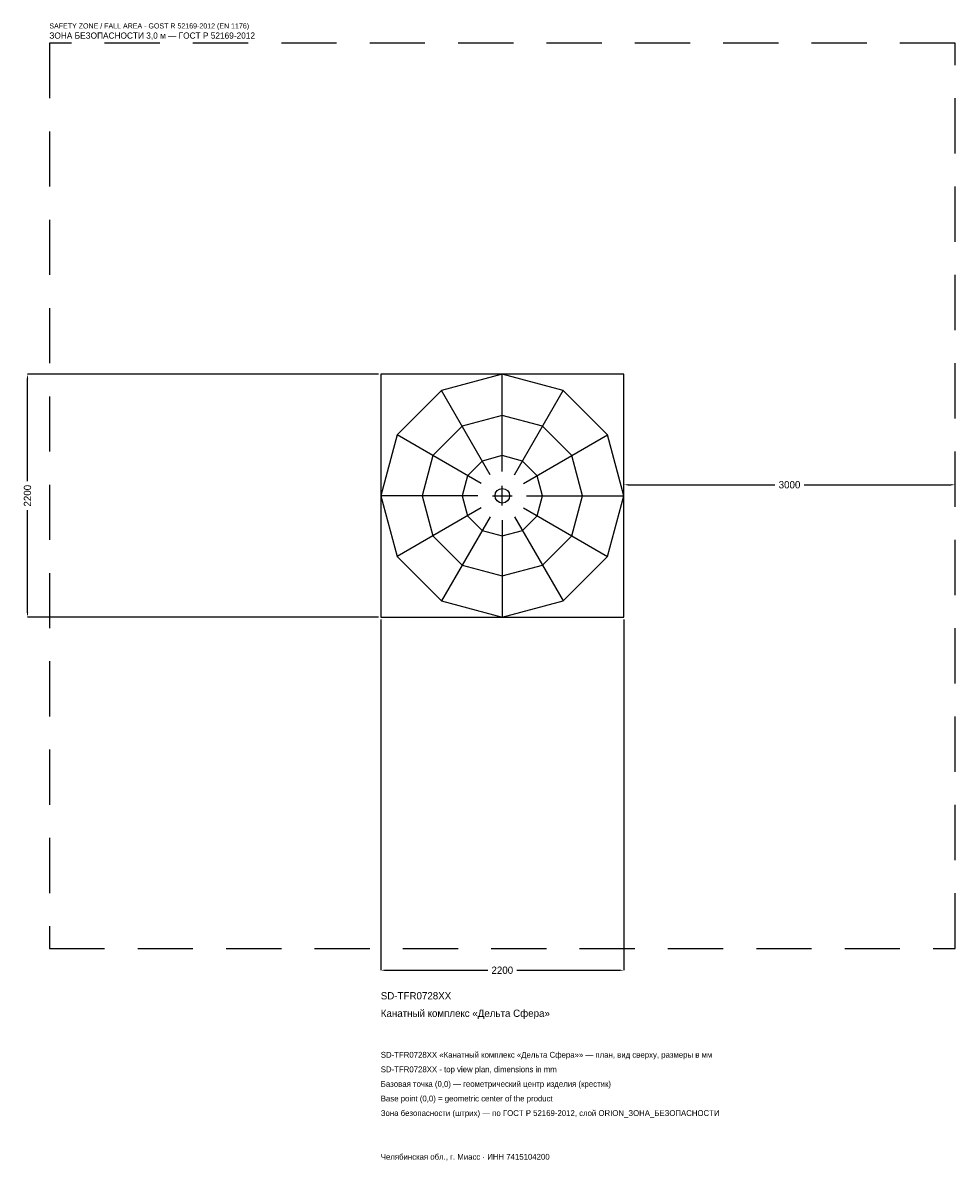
# Model space of a CAD drawing. Header units: metres. Extents: x -4341 to 4100, y -6028 to 4284.
import ezdxf

# ---------------------------------------------------------------- set-up
doc = ezdxf.new("R2010")
doc.units = ezdxf.units.M
doc.linetypes.add('DASHED', pattern=[800, 500, -300])
for name, color, linetype in [('ORION_ДАННЫЕ', 3, 'Continuous'), ('ORION_ЗОНА_БЕЗОПАСНОСТИ', 1, 'Continuous'), ('ORION_КОНТУР', 7, 'Continuous'), ('ORION_РАЗМЕРЫ', 8, 'Continuous')]:
    doc.layers.add(name, color=color, linetype=linetype)
doc.dimstyles.new('ORION', dxfattribs={"dimtxt": 66, "dimasz": 39.6, "dimexe": 1.25, "dimexo": 19.8, "dimtad": 1, "dimdec": 0, "dimcen": 2.5, "dimazin": 3, "dimtfac": 1, "dimtmove": 0, "dimatfit": 3, "dimarcsym": 0})

# ---------------------------------------------------------------- blocks, each defined once
blk = doc.blocks.new('_CLOSEDFILLED')
at = {"color": 0, "linetype": 'BYBLOCK'}
blk.add_solid([(-1, 0.16), (0, 0), (-1, -0.16)], dxfattribs=at)
blk = doc.blocks.new('*D1')
for p, q in [((-1100, -1119.8), (-1100, -4298)), ((1100, -1119.8), (1100, -4298)), ((-1060.4, -4298), (-132, -4298)), ((132, -4298), (1060.4, -4298))]:
    blk.add_line(p, q)
at = {"layer": 'Defpoints'}
for p in [(-1100, -1100), (1100, -1100), (-1100, -4298)]:
    blk.add_point(p, dxfattribs=at)
at = {"layer": 'ORION_РАЗМЕРЫ', "xscale": 39.6, "yscale": 39.6, "rotation": 180}
blk.add_blockref('_CLOSEDFILLED', (-1100, -4298), dxfattribs=at)
at = {"layer": 'ORION_РАЗМЕРЫ', "xscale": 39.6, "yscale": 39.6}
blk.add_blockref('_CLOSEDFILLED', (1100, -4298), dxfattribs=at)
at = {"layer": 'ORION_РАЗМЕРЫ', "insert": (0, -4298), "char_height": 66, "attachment_point": 5}
blk.add_mtext('2200', dxfattribs=at)
blk = doc.blocks.new('*D2')
for p, q in [((-1119.8, 1100), (-4298, 1100)), ((-4298, 132), (-4298, 1060.4)), ((-4298, -1060.4), (-4298, -132)), ((-1119.8, -1100), (-4298, -1100))]:
    blk.add_line(p, q)
at = {"layer": 'Defpoints'}
for p in [(-1100, 1100), (-4298, -1100), (-1100, -1100)]:
    blk.add_point(p, dxfattribs=at)
at = {"layer": 'ORION_РАЗМЕРЫ', "xscale": 39.6, "yscale": 39.6}
for p, rotation in [((-4298, 1100), 90), ((-4298, -1100), 270)]:
    blk.add_blockref('_CLOSEDFILLED', p, dxfattribs=dict(at, rotation=rotation))
at = {"layer": 'ORION_РАЗМЕРЫ', "insert": (-4298, 0), "char_height": 66, "attachment_point": 5, "rotation": 90}
blk.add_mtext('2200', dxfattribs=at)
blk = doc.blocks.new('*D3')
for p, q in [((1100, 19.8), (1100, 99)), ((1139.6, 99), (2468, 99)), ((2732, 99), (4060.4, 99)), ((4100, 19.8), (4100, 99))]:
    blk.add_line(p, q)
at = {"layer": 'Defpoints'}
for p in [(1100, 99), (1100, 0), (4100, 0)]:
    blk.add_point(p, dxfattribs=at)
at = {"layer": 'ORION_РАЗМЕРЫ', "xscale": 39.6, "yscale": 39.6, "rotation": 180}
blk.add_blockref('_CLOSEDFILLED', (1100, 99), dxfattribs=at)
at = {"layer": 'ORION_РАЗМЕРЫ', "xscale": 39.6, "yscale": 39.6}
blk.add_blockref('_CLOSEDFILLED', (4100, 99), dxfattribs=at)
at = {"layer": 'ORION_РАЗМЕРЫ', "insert": (2600, 99), "char_height": 66, "attachment_point": 5}
blk.add_mtext('3000', dxfattribs=at)
blk = doc.blocks.new('ОРИОН SD-TFR0728XX Канатный комплекс Дельта Сфера')
at = {"layer": 'ORION_ЗОНА_БЕЗОПАСНОСТИ', "linetype": 'DASHED'}
blk.add_lwpolyline([(-4100, -4100), (4100, -4100), (4100, 4100), (-4100, 4100)], close=True, dxfattribs=at)
at = {"layer": 'ORION_КОНТУР'}
for p, q in [((0, 220), (0, 1100)), ((-110, 190.5), (-550, 952.6)), ((110, 190.5), (550, 952.6)), ((-190.5, 110), (-952.6, 550)), ((190.5, 110), (952.6, 550)), ((-220, 0), (-1100, 0)), ((220, 0), (1100, 0)), ((-190.5, -110), (-952.6, -550)), ((-110, -190.5), (-550, -952.6)), ((110, -190.5), (550, -952.6)), ((190.5, -110), (952.6, -550)), ((0, -220), (0, -1100))]:
    blk.add_line(p, q, dxfattribs=at)
for points in [[(-1100, -1100), (1100, -1100), (1100, 1100), (-1100, 1100)], [(1100, 0), (952.6, 550), (550, 952.6), (0, 1100), (-550, 952.6), (-952.6, 550), (-1100, 0), (-952.6, -550), (-550, -952.6), (0, -1100), (550, -952.6), (952.6, -550)], [(726, 0), (628.7, 363), (363, 628.7), (0, 726), (-363, 628.7), (-628.7, 363), (-726, 0), (-628.7, -363), (-363, -628.7), (0, -726), (363, -628.7), (628.7, -363)], [(363, 0), (314.4, 181.5), (181.5, 314.4), (0, 363), (-181.5, 314.4), (-314.4, 181.5), (-363, 0), (-314.4, -181.5), (-181.5, -314.4), (0, -363), (181.5, -314.4), (314.4, -181.5)]]:
    blk.add_lwpolyline(points, close=True, dxfattribs=at)
blk.add_circle((0, 0), 66, dxfattribs=at)
at = {"layer": 'ORION_РАЗМЕРЫ'}
for p, q in [((-88, 0), (88, 0)), ((0, -88), (0, 88))]:
    blk.add_line(p, q, dxfattribs=at)
at = {"layer": 'ORION_ДАННЫЕ'}
for tag, p in [('АРТИКУЛ', (-1100, -4562)), ('НАИМЕНОВАНИЕ', (-1100, -4720.4))]:
    blk.add_attdef(tag, p, '', height=66, dxfattribs=at)
at = {"layer": 'ORION_ДАННЫЕ', "flags": 1}
for tag, p in [('ПРОИЗВОДИТЕЛЬ', (-1100, -4878.8)), ('ТЕЛЕФОН', (-1100, -5037.2)), ('САЙТ', (-1100, -5354)), ('АДРЕС', (-1100, -5512.4)), ('РЕКВИЗИТЫ', (-1100, -5670.8)), ('ГАБАРИТЫ', (-1100, -5829.2)), ('ЗОНА_БЕЗОПАСНОСТИ', (-1100, -5987.6))]:
    blk.add_attdef(tag, p, '', height=66, dxfattribs=at)
at = {"layer": 'ORION_ЗОНА_БЕЗОПАСНОСТИ', "color": 1}
for s, height, p in [('SAFETY ZONE / FALL AREA - GOST R 52169-2012 (EN 1176)', 46.2, (-4100, 4232)), ('ЗОНА БЕЗОПАСНОСТИ 3,0 м — ГОСТ Р 52169-2012', 56.1, (-4100, 4139.6))]:
    blk.add_text(s, height=height, dxfattribs=at).set_placement(p)
at = {"layer": 'ORION_РАЗМЕРЫ'}
dim = blk.add_linear_dim(base=(-4298, -1100), p1=(-1100, -1100), p2=(-1100, 1100), angle=90, dimstyle='ORION', dxfattribs=at)
dim.commit()
dim.dimension.update_dxf_attribs({"geometry": '*D2', "text_midpoint": (-4298, 0)})
for base, p1, p2, picture, middle in [((1100, 99), (1100, 0), (4100, 0), '*D3', (2600, 99)), ((-1100, -4298), (-1100, -1100), (1100, -1100), '*D1', (0, -4298))]:
    dim = blk.add_linear_dim(base=base, p1=p1, p2=p2, dimstyle='ORION', dxfattribs=at)
    dim.commit()
    dim.dimension.update_dxf_attribs({"geometry": picture, "text_midpoint": middle})

msp = doc.modelspace()

# ---------------------------------------------------------------- block references
msp.add_blockref('ОРИОН SD-TFR0728XX Канатный комплекс Дельта Сфера', (0, 0)).add_auto_attribs({'АРТИКУЛ': 'SD-TFR0728XX', 'НАИМЕНОВАНИЕ': 'Канатный комплекс «Дельта Сфера»'})

# ---------------------------------------------------------------- texts
at = {"layer": 'ORION_ДАННЫЕ', "color": 3}
for s, p in [('SD-TFR0728XX «Канатный комплекс «Дельта Сфера»» — план, вид сверху, размеры в мм', (-1100, -5090)), ('SD-TFR0728XX - top view plan, dimensions in mm', (-1100, -5222)), ('Челябинская обл., г. Миасс · ИНН 7415104200', (-1100, -6014))]:
    msp.add_text(s, height=52.8, dxfattribs=at).set_placement(p)
at = {"layer": 'ORION_ДАННЫЕ', "color": 7}
for s, p in [('Базовая точка (0,0) — геометрический центр изделия (крестик)', (-1100, -5354)), ('Base point (0,0) = geometric center of the product', (-1100, -5486))]:
    msp.add_text(s, height=52.8, dxfattribs=at).set_placement(p)
at = {"layer": 'ORION_ДАННЫЕ', "color": 1}
msp.add_text('Зона безопасности (штрих) — по ГОСТ Р 52169-2012, слой ORION_ЗОНА_БЕЗОПАСНОСТИ', height=52.8, dxfattribs=at).set_placement((-1100, -5618))

doc.saveas('drawing.dxf')
